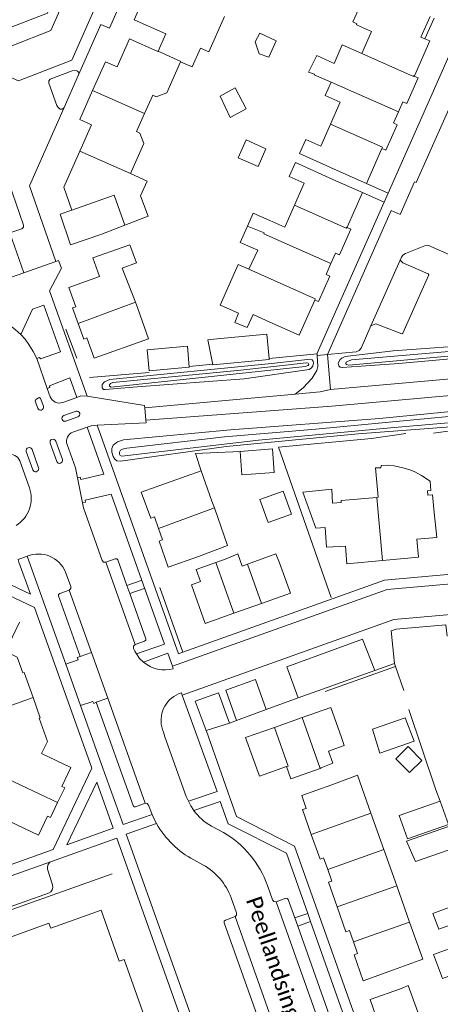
# Model space of a CAD drawing. Extents: x 177628 to 188968, y 384226 to 390673.
# Tile 237 of 256: x 184499 to 184564, y 386269 to 386422. Entities that reach past the tile are written whole.
import ezdxf

# ---------------------------------------------------------------- set-up
doc = ezdxf.new("R2010")
doc.units = 0
for name, color, linetype, lineweight in [('B01_D', 14, 'Continuous', 9), ('B01_F', 14, 'Continuous', 9), ('B01_T', 14, 'Continuous', 9), ('B02_F', 14, 'Continuous', 9), ('B02_T', 14, 'Continuous', 9), ('B07_D', 14, 'Continuous', 9), ('B07_F', 14, 'Continuous', 9), ('B07_T', 14, 'Continuous', 9), ('B11_F', 14, 'Continuous', 9), ('B11_S', 14, 'Continuous', 9), ('B14_F', 14, 'Continuous', 9), ('T01_F', 253, 'Continuous', 9), ('T04_F', 253, 'HAAG', 9), ('T04_T', 253, 'HAAG', 9), ('T05_F', 253, 'Continuous', 9), ('T09_F', 253, 'Continuous', 9), ('T22_T', 253, 'Continuous', 9), ('V00_D', 253, 'Continuous', 9), ('V00_F', 8, 'Continuous', 9), ('V00_T', 8, 'Continuous', 9), ('W01_F', 253, 'Continuous', 9), ('Z06', 7, 'Continuous', 9)]:
    doc.layers.add(name, color=color, linetype=linetype, lineweight=lineweight)
doc.styles.add('Legend', font='calibri.ttf')
doc.linetypes.add('HAAG', pattern='A,4,-1,[5,TOPOCAD.SHX,S=0.35,R=0,X=-0.35,Y=-0.35],-1', length=6)

msp = doc.modelspace()

# ---------------------------------------------------------------- linework, layer by layer
at = {"layer": 'B01_D', "linetype": 'Continuous'}
for points in [[(184544.672, 386413.524), (184547.288, 386412.366)], [(184507.546, 386377.402), (184506.472, 386380.418), (184511.247, 386382.119), (184510.222, 386384.999), (184514.932, 386386.676)], [(184517.197, 386377.128), (184518.875, 386372.419), (184510.397, 386369.399), (184509.279, 386372.537)], [(184563.345, 386345.337), (184563.094, 386348.126)], [(184560.651, 386341.223), (184560.905, 386338.392), (184555.286, 386337.888)], [(184555.286, 386337.888), (184549.759, 386337.393), (184549.513, 386340.143)], [(184542.778, 386313.434), (184547.267, 386315.023), (184548.935, 386310.309)], [(184538.478, 386311.912), (184542.778, 386313.434)], [(184540.376, 386305.798), (184536.137, 386304.288), (184533.987, 386310.322), (184538.478, 386311.912)], [(184545.576, 386305.529), (184541.047, 386303.915), (184540.376, 386305.798)], [(184545.757, 386305.593), (184545.576, 386305.529)], [(184544.216, 386295.246), (184542.845, 386299.108), (184543.415, 386299.303), (184542.722, 386301.286), (184547.434, 386302.958)], [(184546.785, 386289.797), (184546.138, 386291.599), (184545.591, 386291.373), (184544.216, 386295.246)], [(184548.23, 386283.949), (184546.868, 386287.8), (184547.434, 386287.99), (184546.785, 386289.797)], [(184550.785, 386278.495), (184550.167, 386280.267), (184549.597, 386280.084), (184548.23, 386283.949)], [(184557.02, 386274.14), (184552.313, 386272.455), (184550.865, 386276.498), (184551.417, 386276.68), (184550.785, 386278.495)]]:
    msp.add_lwpolyline(points, dxfattribs=at)
at = {"layer": 'B01_F', "linetype": 'Continuous'}
for points in [[(184514.932, 386386.676), (184515.959, 386387.025)], [(184547.512, 386346.793), (184547.429, 386348.984), (184542.906, 386348.538), (184544.934, 386342.903), (184546.351, 386343.038), (184546.566, 386339.968), (184549.513, 386340.143)]]:
    msp.add_lwpolyline(points, dxfattribs=at)
at = {"layer": 'B01_T', "linetype": 'Continuous'}
for points in [[(184520.348, 386417.174), (184521.548, 386419.874), (184516.63, 386422.054), (184519.135, 386427.704)], [(184562.723, 386422.594), (184561.29, 386419.378)], [(184561.907, 386419.106), (184563.322, 386422.328)], [(184551.322, 386421.44), (184551.256, 386421.292), (184553.607, 386420.249), (184552.082, 386416.813)], [(184510.165, 386411.055), (184512.144, 386415.546), (184513.968, 386414.726), (184515.917, 386419.095), (184520.328, 386417.128), (184520.348, 386417.174)], [(184560.276, 386413.368), (184562.662, 386418.773), (184561.907, 386419.106)], [(184561.907, 386419.106), (184561.29, 386419.378)], [(184523.86, 386415.543), (184525.662, 386414.734), (184526.973, 386417.652)], [(184518.256, 386407.491), (184519.522, 386410.321), (184520.051, 386410.084), (184521.705, 386410.725), (184523.86, 386415.543)], [(184557.767, 386407.726), (184558.466, 386409.292), (184559.063, 386409.045), (184560.84, 386413.038), (184560.249, 386413.307), (184560.276, 386413.368)], [(184508.159, 386401.605), (184509.976, 386405.725), (184508.18, 386406.55), (184510.165, 386411.055)], [(184546.38, 386410.31), (184548.731, 386409.272), (184547.216, 386405.842)], [(184516.05, 386398.137), (184518.133, 386402.79), (184517.509, 386404.427), (184516.989, 386404.66), (184518.256, 386407.491)], [(184555.217, 386402.016), (184555.835, 386401.771), (184557.58, 386405.74), (184557.009, 386406.027), (184557.767, 386407.726)], [(184547.216, 386405.842), (184545.701, 386402.412), (184543.35, 386403.45), (184542.37, 386401.26), (184548.225, 386398.599)], [(184505.695, 386396.018), (184508.159, 386401.605)], [(184555.217, 386402.016), (184552.794, 386396.568)], [(184547.592, 386397.187), (184541.77, 386399.87), (184540.78, 386397.68), (184543.128, 386396.643), (184541.613, 386393.214)], [(184552.794, 386396.568), (184548.225, 386398.599)], [(184552.168, 386395.173), (184547.592, 386397.187)], [(184505.695, 386396.018), (184506.932, 386392.457)], [(184549.787, 386389.768), (184552.168, 386395.173)], [(184541.613, 386393.214), (184540.098, 386389.783), (184537.75, 386390.82)], [(184506.932, 386392.457), (184505.087, 386391.788), (184506.738, 386387.031), (184511.461, 386388.67)], [(184511.461, 386388.67), (184515.165, 386390.099)], [(184547.276, 386384.122), (184547.981, 386385.727), (184548.584, 386385.469), (184550.348, 386389.454), (184549.765, 386389.718), (184549.787, 386389.768)], [(184515.959, 386387.025), (184516.996, 386384.225), (184514.757, 386383.397), (184516.814, 386378.111)], [(184544.748, 386378.436), (184545.354, 386378.191), (184547.115, 386382.175), (184546.535, 386382.437), (184547.276, 386384.122)], [(184516.814, 386378.111), (184517.197, 386377.128)], [(184537.757, 386375.01), (184542.327, 386372.982), (184544.748, 386378.436)], [(184507.546, 386377.402), (184507.048, 386377.221), (184507.908, 386374.79)], [(184537.757, 386375.01), (184535.146, 386376.193)], [(184507.908, 386374.79), (184508.769, 386372.358), (184509.279, 386372.537)], [(184520.436, 386342.886), (184519.801, 386344.686), (184519.224, 386344.481), (184517.74, 386348.518), (184527.067, 386351.852)], [(184527.067, 386351.852), (184528.749, 386347.144)], [(184529.123, 386346.079), (184528.749, 386347.144)], [(184548.863, 386347.21), (184548.889, 386346.912), (184547.512, 386346.793)], [(184548.863, 386347.21), (184554.44, 386347.712)], [(184554.44, 386347.712), (184554.641, 386347.73)], [(184562.377, 386348.076), (184563.094, 386348.126)], [(184526.661, 386338.532), (184531.167, 386340.251), (184529.123, 386346.079)], [(184560.651, 386341.223), (184563.744, 386341.457), (184563.345, 386345.337)], [(184520.436, 386342.886), (184521.065, 386341.104), (184520.516, 386340.908), (184521.948, 386336.863), (184526.661, 386338.532)], [(184529.354, 386337.568), (184530.981, 386338.147)], [(184534.283, 386337.334), (184533.436, 386337.032), (184532.763, 386338.915), (184530.981, 386338.147)], [(184539.273, 386337.526), (184538.709, 386338.915), (184534.283, 386337.334)], [(184532.17, 386329.681), (184527.683, 386328.079), (184525.542, 386334.1), (184526.946, 386334.61), (184526.271, 386336.472), (184529.354, 386337.568)], [(184539.273, 386337.526), (184540.954, 386332.818), (184536.468, 386331.216)], [(184536.468, 386331.216), (184532.17, 386329.681)], [(184498.765, 386328.307), (184496.575, 386323.738), (184498.419, 386322.859), (184499.31, 386320.403), (184499.491, 386320.457), (184500.886, 386316.553)], [(184500.886, 386316.553), (184502.01, 386313.406), (184501.826, 386313.343), (184503.113, 386309.707), (184502.186, 386307.858), (184506.766, 386305.686), (184505.359, 386302.716), (184505.82, 386302.514), (184504.717, 386300.212)], [(184545.757, 386305.593), (184547.544, 386306.348), (184546.876, 386308.23), (184549.332, 386309.101), (184548.935, 386310.309)], [(184503.137, 386298.07), (184501.74, 386295.119), (184493.62, 386298.976), (184496.137, 386304.275)], [(184547.434, 386302.958), (184551.398, 386304.472)], [(184551.398, 386304.472), (184553.508, 386298.533)], [(184504.717, 386300.212), (184503.587, 386297.854), (184503.137, 386298.07)], [(184553.508, 386298.533), (184555.516, 386292.884)], [(184555.516, 386292.884), (184557.523, 386287.236)], [(184557.523, 386287.236), (184559.53, 386281.588)], [(184515.062, 386275.769), (184514.306, 386275.516), (184511.5, 386283.432), (184503.645, 386280.628)], [(184503.645, 386280.628), (184503.367, 386281.417), (184489.883, 386276.567), (184490.145, 386275.854)], [(184559.53, 386281.588), (184561.571, 386275.843)], [(184493.279, 386231.213), (184493.55, 386230.45), (184507.01, 386235.24), (184503.251, 386245.83), (184507.301, 386248.64), (184507.51, 386248.87), (184509.61, 386253.29), (184509.67, 386253.64), (184509.3, 386258.54), (184519.87, 386262.33), (184515.062, 386275.769)], [(184557.02, 386274.14), (184561.571, 386275.843)], [(184558.078, 386271.184), (184553.364, 386269.517), (184554.952, 386265.027)], [(184558.078, 386271.184), (184559.306, 386271.738), (184560.936, 386267.143)]]:
    msp.add_lwpolyline(points, dxfattribs=at)
at = {"layer": 'B02_F', "linetype": 'Continuous'}
msp.add_lwpolyline([(184533.15, 386354.879), (184533.417, 386351.211), (184538.449, 386351.583), (184538.182, 386355.251), (184533.15, 386354.879)], dxfattribs=at)
at = {"layer": 'B02_T', "linetype": 'Continuous'}
for points in [[(184531.201, 386372.547), (184537.311, 386373.135)], [(184537.654, 386369.352), (184537.311, 386373.135)], [(184528.122, 386372.251), (184528.442, 386372.282)], [(184528.122, 386372.251), (184528.896, 386368.344), (184537.671, 386369.163), (184537.654, 386369.352)], [(184524.928, 386371.265), (184525.221, 386368.008), (184518.945, 386367.445), (184518.653, 386370.701), (184524.928, 386371.265)]]:
    msp.add_lwpolyline(points, dxfattribs=at)
at = {"layer": 'B07_D', "linetype": 'Continuous'}
for points in [[(184523.86, 386415.543), (184523.887, 386415.603), (184520.348, 386417.174)], [(184552.082, 386416.813), (184560.128, 386413.248), (184560.196, 386413.403), (184560.276, 386413.368)], [(184547.288, 386412.366), (184557.767, 386407.726)], [(184518.256, 386407.491), (184510.165, 386411.055)], [(184547.216, 386405.842), (184555.317, 386402.24), (184555.217, 386402.016)], [(184516.05, 386398.137), (184508.159, 386401.605)], [(184514.068, 386393.158), (184513.517, 386394.744), (184506.932, 386392.457)], [(184541.613, 386393.214), (184549.661, 386389.649), (184549.725, 386389.795), (184549.787, 386389.768)], [(184536.898, 386388.895), (184536.837, 386388.756), (184547.276, 386384.122)], [(184534.481, 386383.246), (184544.828, 386378.616), (184544.748, 386378.436)], [(184507.908, 386374.79), (184516.814, 386378.111)], [(184555.286, 386337.888), (184554.44, 386347.712)], [(184529.123, 386346.079), (184520.436, 386342.886)], [(184532.17, 386329.681), (184529.354, 386337.568)], [(184536.468, 386331.216), (184534.283, 386337.334)], [(184494.918, 386314.432), (184500.886, 386316.553)], [(184545.576, 386305.529), (184542.778, 386313.434)], [(184540.376, 386305.798), (184540.612, 386305.882), (184538.478, 386311.912)], [(184496.137, 386304.275), (184504.717, 386300.212)], [(184553.508, 386298.533), (184544.216, 386295.246)], [(184555.516, 386292.884), (184546.785, 386289.797)], [(184557.523, 386287.236), (184548.23, 386283.949)], [(184559.53, 386281.588), (184550.785, 386278.495)]]:
    msp.add_lwpolyline(points, dxfattribs=at)
at = {"layer": 'B07_F', "linetype": 'Continuous'}
msp.add_lwpolyline([(184534.256, 386389.938), (184536.898, 386388.895)], dxfattribs=at)
at = {"layer": 'B07_T', "linetype": 'Continuous'}
msp.add_lwpolyline([(184515.165, 386390.099), (184514.068, 386393.158)], dxfattribs=at)
at = {"layer": 'B11_F', "linetype": 'Continuous'}
msp.add_lwpolyline([(184535.146, 386376.193), (184534.248, 386374.175), (184532.317, 386374.93), (184532.9, 386376.382), (184530.164, 386377.566), (184530.125, 386377.583), (184530.011, 386377.632), (184532.808, 386383.991), (184534.481, 386383.246)], dxfattribs=at)
at = {"layer": 'B11_S', "linetype": 'Continuous'}
for points in [[(184555.1, 386426.216), (184553.086, 386426.992), (184550.659, 386421.731), (184551.322, 386421.44)], [(184526.973, 386417.652), (184528.283, 386417.106), (184530.704, 386422.571)], [(184547.77, 386415.29), (184549.045, 386418.161), (184552.082, 386416.813)], [(184544.672, 386413.524), (184544.719, 386413.623), (184543.774, 386413.939), (184545.095, 386416.49), (184547.77, 386415.29)], [(184547.288, 386412.366), (184546.38, 386410.31)], [(184515.165, 386390.099), (184518.815, 386391.507), (184517.605, 386394.646), (184518.647, 386396.974), (184516.05, 386398.137)], [(184537.75, 386390.82), (184535.166, 386391.975), (184534.256, 386389.938)], [(184534.481, 386383.246), (184535.893, 386386.23), (184533.131, 386387.42), (184534.256, 386389.938)], [(184554.641, 386347.73), (184554.229, 386352.292), (184555.052, 386352.333), (184555.067, 386352.673), (184556.006, 386352.72), (184557.138, 386352.633), (184558.675, 386352.266), (184559.721, 386351.938), (184560.328, 386351.674), (184561.378, 386351.137), (184562.697, 386350.226), (184562.801, 386348.789), (184562.33, 386348.756), (184562.377, 386348.076)]]:
    msp.add_lwpolyline(points, dxfattribs=at)
at = {"layer": 'B14_F', "linetype": 'Continuous'}
for points in [[(184538.75, 386418.777), (184537.592, 386416.256), (184536.081, 386416.748), (184535.473, 386418.654), (184536.2, 386419.993), (184538.75, 386418.777)], [(184534.071, 386408.189), (184531.571, 386406.879), (184530.028, 386410.171), (184532.384, 386411.468), (184534.071, 386408.189)], [(184534.057, 386403.373), (184532.828, 386400.598), (184535.931, 386399.255), (184537.141, 386401.995), (184534.057, 386403.373)], [(184528.442, 386372.282), (184531.201, 386372.547)], [(184537.501, 386343.79), (184541.139, 386345.113), (184539.831, 386348.71), (184536.193, 386347.386), (184537.501, 386343.79)], [(184560.215, 386309.773), (184558.844, 386313.408), (184553.726, 386311.611), (184554.887, 386307.895), (184560.215, 386309.773)], [(184559.296, 386308.924), (184557.384, 386307.018), (184559.52, 386304.891), (184561.448, 386306.768), (184559.296, 386308.924)], [(184564.26, 386300.404), (184565.594, 386296.811), (184559.2, 386294.575), (184557.87, 386298.182), (184564.26, 386300.404)], [(184566.882, 386293.244), (184565.724, 386296.502), (184559.045, 386294.214), (184560.442, 386291.021), (184566.882, 386293.244)], [(184564.062, 386280.475), (184563.152, 386282.954), (184568.44, 386284.899), (184569.35, 386282.42), (184564.062, 386280.475)], [(184567.538, 386278.098), (184568.894, 386274.349), (184564.619, 386272.803), (184563.264, 386276.553), (184567.538, 386278.098)]]:
    msp.add_lwpolyline(points, dxfattribs=at)
at = {"layer": 'T01_F', "linetype": 'Continuous'}
for points in [[(184506.01, 386373.893), (184507.699, 386369.375)], [(184545.104, 386370.047), (184537.654, 386369.352)], [(184528.874, 386368.456), (184525.212, 386368.105)], [(184563.265, 386357.729), (184568.156, 386358.373), (184602.321, 386361.433)], [(184547.297, 386332.146), (184539.085, 386355.531), (184553.579, 386356.884), (184558.955, 386357.643)], [(184527.067, 386351.852), (184526.184, 386354.523), (184533.15, 386354.879)]]:
    msp.add_lwpolyline(points, dxfattribs=at)
at = {"layer": 'T04_F', "linetype": 'HAAG'}
for points in [[(184509.703, 386366.398), (184518.973, 386367.181)], [(184524.222, 386323.622), (184520.628, 386333.679)], [(184557.15, 386321.869), (184557.316, 386321.396)], [(184557.316, 386321.396), (184558.62, 386317.671)], [(184559.394, 386314.707), (184563.598, 386302.206)], [(184513.222, 386289.126), (184479.024, 386276.982)]]:
    msp.add_lwpolyline(points, dxfattribs=at)
at = {"layer": 'T04_T', "linetype": 'HAAG'}
msp.add_lwpolyline([(184557.316, 386321.396), (184546.392, 386317.495)], dxfattribs=at)
at = {"layer": 'T05_F', "linetype": 'Continuous'}
msp.add_lwpolyline([(184563.598, 386302.206), (184564.26, 386300.404)], dxfattribs=at)
at = {"layer": 'T09_F', "linetype": 'Continuous'}
for points in [[(184574.086, 386371.766), (184590.746, 386373.572), (184590.974, 386373.468), (184591.164, 386373.199), (184591.264, 386372.793), (184591.259, 386372.556), (184591.118, 386372.141), (184590.903, 386371.808), (184590.456, 386371.566), (184578.043, 386370.368), (184557.867, 386368.57), (184549.026, 386367.935), (184548.732, 386367.975), (184548.513, 386368.214), (184548.417, 386368.634), (184548.695, 386369.205), (184548.945, 386369.406), (184549.463, 386369.646), (184556.946, 386370.527), (184574.086, 386371.766)], [(184538.025, 386368.537), (184544.091, 386369.231), (184544.336, 386369.137), (184544.491, 386368.905), (184544.565, 386368.635), (184544.435, 386368.203), (184544.243, 386367.909), (184543.883, 386367.639), (184533.769, 386366.168), (184517.088, 386364.945), (184512.12, 386364.5), (184511.84, 386364.536), (184511.639, 386364.786), (184511.63, 386365.272), (184512.011, 386365.696), (184512.833, 386366.088), (184538.025, 386368.537)], [(184577.607, 386362.244), (184554.827, 386360.002), (184531.634, 386358.219), (184514.961, 386356.662), (184514.028, 386356.353), (184513.358, 386355.867), (184513.156, 386355.344), (184513.164, 386354.764), (184513.34, 386354.065), (184513.598, 386353.687), (184513.945, 386353.41), (184514.505, 386353.336), (184530.982, 386355.626), (184551.507, 386357.616), (184576.814, 386359.54)]]:
    msp.add_lwpolyline(points, dxfattribs=at)
at = {"layer": 'T22_T', "linetype": 'Continuous'}
msp.add_lwpolyline([(184555.55, 386393.684), (184556.165, 386395.069)], dxfattribs=at)
at = {"layer": 'V00_D', "linetype": 'Continuous'}
msp.add_lwpolyline([(184524.125, 386316.914), (184557.061, 386328.681), (184616.757, 386333.964), (184620.856, 386330.628), (184623.782, 386297.713), (184629.835, 386292.639), (184652.51, 386294.654), (184656.431, 386291.352), (184662.742, 386221.346), (184658.458, 386214.728), (184638.65, 386207.697)], dxfattribs=at)
at = {"layer": 'V00_F', "linetype": 'Continuous'}
for points in [[(184556.165, 386395.069), (184552.794, 386396.568)], [(184555.55, 386393.684), (184552.168, 386395.173)], [(184553.497, 386374.427), (184554.264, 386374.738), (184558.295, 386373.164), (184558.477, 386373.266), (184562.525, 386382.388), (184562.428, 386382.527), (184558.455, 386384.254), (184558.037, 386384.662)], [(184541.725, 386363.787), (184542.944, 386364.785), (184544.335, 386366.293), (184544.821, 386367.039), (184545.08, 386367.478), (184545.247, 386368.09)], [(184502.063, 386363.127), (184501.868, 386363.252), (184501.724, 386363.221), (184501.566, 386363.135), (184501.346, 386362.963), (184501.237, 386362.677)], [(184501.741, 386352.33), (184501.767, 386352.205)]]:
    msp.add_lwpolyline(points, dxfattribs=at)
at = {"layer": 'V00_T', "linetype": 'Continuous'}
for points in [[(184475.514, 386425.931), (184477.833, 386426.812), (184497.585, 386418.038), (184503.664, 386420.419), (184522.404, 386462.777), (184520.375, 386468.002), (184498.32, 386477.813), (184497.823, 386479), (184494.963, 386480.269), (184491.826, 386478.746), (184450.973, 386496.782), (184428.749, 386446.577), (184475.514, 386425.931)], [(184414.301, 386448.094), (184415.233, 386447.702), (184415.04, 386447.283), (184476.287, 386420.31), (184478.866, 386421.307), (184498.644, 386412.549), (184506.907, 386415.772), (184526.916, 386461), (184531.798, 386462.918), (184544.605, 386457.225)], [(184546.721, 386369.969), (184556.651, 386392.37), (184558.035, 386391.773), (184560.286, 386396.844), (184560.544, 386396.736), (184579.46, 386439.219), (184576.641, 386446.557), (184553.616, 386456.799), (184552.834, 386458.889), (184551.021, 386459.695), (184548.636, 386458.681)], [(184453.416, 386439.284), (184496.107, 386420.412), (184503.122, 386423.126), (184513.425, 386446.429)], [(184521.245, 386439.967), (184512.775, 386420.76), (184511.425, 386421.329), (184507.973, 386413.518)], [(184556.165, 386395.069), (184568.858, 386423.653)], [(184503.566, 386412.804), (184506.99, 386414.14), (184507.595, 386414.168)], [(184507.973, 386413.518), (184505.713, 386408.405)], [(184503.319, 386412.225), (184503.324, 386412.565), (184503.566, 386412.804)], [(184503.319, 386412.225), (184504.579, 386408.731), (184504.783, 386408.395), (184505.103, 386408.166)], [(184505.713, 386408.405), (184500.331, 386396.226), (184504.457, 386384.46)], [(184505.713, 386408.405), (184505.455, 386408.165), (184505.103, 386408.166)], [(184497.096, 386396.716), (184499.421, 386390.123)], [(184545.104, 386370.159), (184555.55, 386393.684)], [(184499.421, 386390.123), (184499.408, 386389.778), (184499.148, 386389.551)], [(184499.148, 386389.551), (184497.254, 386388.884), (184499.447, 386382.681)], [(184596.129, 386374.384), (184577.607, 386380.315), (184562.372, 386386.991), (184562.014, 386386.915), (184558.889, 386385.667), (184558.454, 386385.427), (184558.233, 386385.104), (184558.037, 386384.662)], [(184499.447, 386382.681), (184504.457, 386384.46)], [(184504.457, 386384.46), (184504.874, 386384.608), (184505.317, 386383.389), (184503.452, 386379.887), (184509.314, 386363.464)], [(184558.037, 386384.662), (184553.497, 386374.427)], [(184499.447, 386382.681), (184496.34, 386381.578)], [(184505.187, 386370.381), (184502.591, 386377.663), (184500.804, 386377.021), (184498.98, 386373.06)], [(184553.497, 386374.427), (184551.956, 386370.954)], [(184501.454, 386369.329), (184500.927, 386370.419), (184500.23, 386371.545), (184499.636, 386372.328), (184498.98, 386373.06)], [(184620.001, 386371.628), (184619.586, 386371.281), (184619.309, 386370.9), (184547.184, 386364.489)], [(184501.454, 386369.329), (184501.91, 386369.495), (184502.035, 386369.264), (184505.187, 386370.381)], [(184545.103, 386369.815), (184545.104, 386370.047)], [(184545.104, 386370.047), (184545.104, 386370.159)], [(184551.179, 386370.394), (184546.721, 386369.969)], [(184551.956, 386370.954), (184551.643, 386370.569), (184551.179, 386370.394)], [(184503.107, 386364.675), (184501.454, 386369.329)], [(184545.103, 386369.815), (184546.721, 386369.969)], [(184545.247, 386368.09), (184545.103, 386369.815)], [(184547.184, 386364.489), (184546.721, 386369.969)], [(184620.33, 386367.884), (184619.94, 386368.091), (184619.571, 386368.4), (184547.387, 386361.924), (184518.465, 386359.725)], [(184620.33, 386367.884), (184622.541, 386342.931), (184620.803, 386340.709), (184555.615, 386334.828), (184524.222, 386323.622)], [(184506.639, 386366.306), (184503.432, 386365.061), (184503.515, 386364.835), (184503.107, 386364.675)], [(184507.717, 386363.283), (184506.639, 386366.306)], [(184503.558, 386363.386), (184503.107, 386364.675)], [(184541.725, 386363.787), (184545.578, 386364.138)], [(184545.578, 386364.138), (184547.184, 386364.489)], [(184501.237, 386362.677), (184501.623, 386361.596)], [(184502.493, 386361.905), (184502.063, 386363.127)], [(184507.717, 386363.283), (184505.503, 386362.49)], [(184507.717, 386363.283), (184508.328, 386363.502), (184509.314, 386363.464)], [(184509.314, 386363.464), (184518.229, 386362.021), (184518.313, 386361.656)], [(184518.313, 386361.656), (184541.725, 386363.787)], [(184507.576, 386361.128), (184505.683, 386360.45)], [(184518.465, 386359.725), (184518.313, 386361.656)], [(184505.99, 386359.586), (184507.883, 386360.251)], [(184518.465, 386359.725), (184518.501, 386359.347), (184510.861, 386358.937)], [(184509.329, 386358.643), (184507.093, 386357.868)], [(184509.329, 386358.643), (184509.928, 386358.851), (184510.861, 386358.937)], [(184509.329, 386358.643), (184511.924, 386351.354)], [(184524.222, 386323.622), (184523.514, 386323.369), (184510.861, 386358.937)], [(184505.448, 386353.624), (184504.424, 386356.476)], [(184499.819, 386354.86), (184500.854, 386352.011)], [(184501.741, 386352.33), (184500.731, 386355.158)], [(184503.56, 386356.161), (184504.58, 386353.301)], [(184506.174, 386355.943), (184507.481, 386352.323), (184507.802, 386350.755)], [(184500.321, 386349.225), (184498.807, 386353.421)], [(184507.802, 386350.755), (184508.232, 386350.841), (184508.311, 386350.5), (184511.924, 386351.354)], [(184508.597, 386346.87), (184507.802, 386350.755)], [(184513.034, 386348.238), (184509.01, 386347.294), (184509.068, 386346.991), (184508.597, 386346.87)], [(184513.034, 386348.238), (184521.35, 386324.881), (184516.975, 386323.336)], [(184511.658, 386337.903), (184508.761, 386346.069), (184508.597, 386346.87)], [(184493.628, 386335.882), (184488.428, 386338.332), (184430.443, 386317.698), (184428.355, 386312.984), (184442.403, 386273.169), (184447.162, 386270.95), (184503.785, 386291.051)], [(184499.982, 386338.559), (184498.553, 386338.055), (184498.673, 386337.655)], [(184499.982, 386338.559), (184505.973, 386321.742)], [(184511.658, 386337.903), (184511.873, 386337.651), (184512.203, 386337.623)], [(184512.203, 386337.623), (184513.685, 386338.159)], [(184513.685, 386338.159), (184513.933, 386338.167), (184514.101, 386337.985)], [(184514.101, 386337.985), (184515.481, 386334.005)], [(184625.077, 386334.56), (184624.971, 386334.93), (184624.718, 386335.245), (184620.059, 386339.055), (184556.012, 386333.359), (184522.606, 386321.429)], [(184440.55, 386283), (184443.058, 386275.896), (184448.847, 386273.164), (184504.023, 386292.876), (184510.029, 386305.553), (184501.116, 386330.586), (184488.315, 386336.654), (184433.173, 386316.996), (184430.58, 386311.243), (184438.437, 386288.985)], [(184498.673, 386337.655), (184500.472, 386332.656), (184493.628, 386335.882)], [(184512.203, 386337.623), (184516.772, 386324.788)], [(184505.956, 386336.097), (184506.757, 386333.852)], [(184515.481, 386334.005), (184517.736, 386334.792)], [(184505.035, 386332.751), (184506.522, 386333.274)], [(184506.522, 386333.274), (184506.762, 386333.513), (184506.757, 386333.852)], [(184509.996, 386323.553), (184506.522, 386333.274)], [(184515.481, 386334.005), (184515.948, 386332.737)], [(184518.186, 386333.525), (184515.948, 386332.737)], [(184504.855, 386332.366), (184504.861, 386332.598), (184505.035, 386332.751)], [(184508.212, 386322.926), (184504.855, 386332.366)], [(184515.948, 386332.737), (184518.443, 386325.714)], [(184565.35, 386326.11), (184565.182, 386327.877), (184557.423, 386327.192), (184556.667, 386326.929), (184557.15, 386321.869)], [(184518.443, 386325.714), (184518.441, 386325.478), (184518.262, 386325.324)], [(184542.143, 386316.508), (184540.428, 386321.322), (184552.17, 386325.639), (184554.112, 386320.784)], [(184516.772, 386324.788), (184516.547, 386324.543), (184516.533, 386324.211)], [(184516.975, 386323.336), (184516.724, 386323.759), (184516.533, 386324.211)], [(184518.262, 386325.324), (184516.772, 386324.788)], [(184508.212, 386322.926), (184507.774, 386322.765), (184507.916, 386322.399), (184505.973, 386321.742)], [(184509.996, 386323.553), (184508.212, 386322.926)], [(184512.513, 386316.448), (184509.996, 386323.553)], [(184516.975, 386323.336), (184517.481, 386322.644), (184518.095, 386322.047)], [(184518.095, 386322.047), (184521.867, 386323.441), (184522.606, 386321.429)], [(184505.973, 386321.742), (184508.269, 386315.296)], [(184522.725, 386321.039), (184522.606, 386321.429)], [(184557.15, 386321.869), (184554.112, 386320.784)], [(184554.112, 386320.784), (184542.143, 386316.508)], [(184532.584, 386312.962), (184530.888, 386317.716), (184535.533, 386319.377), (184537.18, 386314.698)], [(184510.732, 386315.819), (184512.513, 386316.448)], [(184518.329, 386300.094), (184512.513, 386316.448)], [(184524.125, 386316.914), (184524.005, 386317.3), (184523.542, 386317.139)], [(184525.082, 386300.403), (184529.547, 386301.901), (184524.125, 386316.914)], [(184527.84, 386311.397), (184526.14, 386316.014), (184529.771, 386317.303), (184531.454, 386312.562)], [(184542.143, 386316.508), (184537.18, 386314.698)], [(184510.732, 386315.819), (184510.331, 386315.635), (184510.2, 386315.961), (184508.269, 386315.296)], [(184519.416, 386298.356), (184514.915, 386296.776), (184511.53, 386306.145), (184508.269, 386315.296)], [(184516.455, 386299.733), (184510.732, 386315.819)], [(184537.18, 386314.698), (184532.584, 386312.962)], [(184531.454, 386312.562), (184527.84, 386311.397)], [(184531.454, 386312.562), (184532.584, 386312.962)], [(184525.082, 386300.403), (184524.716, 386301.122), (184521.394, 386310.426), (184521.193, 386311.153), (184521.04, 386311.556)], [(184527.84, 386311.397), (184527.79, 386311.381)], [(184527.875, 386311.301), (184527.84, 386311.397)], [(184527.875, 386311.301), (184532.555, 386298.021), (184541.615, 386293.392), (184556.532, 386251.378), (184586.573, 386262.101), (184598.265, 386256.537), (184614.349, 386211.252), (184620.287, 386208.024), (184622.448, 386208.834)], [(184510.817, 386303.382), (184513.374, 386296.21), (184506.169, 386293.628), (184510.817, 386303.382)], [(184516.845, 386299.556), (184516.613, 386299.563), (184516.455, 386299.733)], [(184518.329, 386300.094), (184516.845, 386299.556)], [(184518.884, 386299.796), (184518.662, 386300.048), (184518.329, 386300.094)], [(184519.416, 386298.356), (184518.884, 386299.796)], [(184525.082, 386300.403), (184525.46, 386299.675), (184525.908, 386298.989)], [(184525.908, 386298.989), (184530.031, 386300.37), (184531.28, 386296.907), (184540.344, 386292.301), (184543.661, 386282.947)], [(184519.416, 386298.356), (184519.746, 386297.64), (184520.114, 386296.942)], [(184545.704, 386247.65), (184533.9, 386243.446), (184515.409, 386295.273), (184520.114, 386296.942)], [(184528.652, 386296.549), (184530.536, 386295.539)], [(184415.402, 386196.719), (184430.06, 386200.47), (184534.273, 386237.47), (184513.913, 386294.646), (184503.785, 386291.051)], [(184527.348, 386290.496), (184525.91, 386291.276)], [(184503.937, 386287.379), (184503.146, 386289.837)], [(184537.381, 386287.291), (184538.191, 386285.054)], [(184468.593, 386273.751), (184503.314, 386286.117)], [(184531.721, 386285.386), (184532.58, 386283.011)], [(184538.191, 386285.054), (184538.404, 386284.794), (184538.739, 386284.768)], [(184538.739, 386284.768), (184540.229, 386285.292)], [(184538.739, 386284.768), (184545.314, 386266.235)], [(184540.229, 386285.292), (184540.458, 386285.281), (184540.608, 386285.108)], [(184540.608, 386285.108), (184541.643, 386282.232)], [(184532.344, 386282.451), (184532.58, 386282.681), (184532.58, 386283.011)], [(184541.643, 386282.232), (184543.661, 386282.947)], [(184543.661, 386282.947), (184544.112, 386281.678)], [(184530.657, 386281.501), (184530.658, 386281.746), (184530.84, 386281.911)], [(184541.404, 386251.322), (184530.657, 386281.501)], [(184530.84, 386281.911), (184532.344, 386282.451)], [(184543.267, 386251.674), (184532.344, 386282.451)], [(184541.643, 386282.232), (184542.095, 386280.98)], [(184544.112, 386281.678), (184542.095, 386280.98)], [(184544.112, 386281.678), (184551.742, 386260.164)], [(184542.095, 386280.98), (184546.999, 386267.16)]]:
    msp.add_lwpolyline(points, dxfattribs=at)
for centre, radius, start, end in [((184507.539, 386413.7), 0.471, 337.21634, 83.14295), ((184490.396, 386364.332), 12.242, 45.47368, 67.32426), ((184505.001, 386363.959), 1.552, 201.65157, 288.88037), ((184502.058, 386361.751), 0.462, 199.63293, 19.47434), ((184507.714, 386360.684), 0.465, 291.27622, 107.30969), ((184505.838, 386360.019), 0.458, 109.75925, 289.36345), ((184507.583, 386356.452), 1.498, 109.07887, 199.88127), ((184503.993, 386356.315), 0.46, 20.50673, 199.55529), ((184500.28, 386354.994), 0.48, 20.01488, 196.17518), ((184497.443, 386352.937), 1.447, 19.52645, 109.42397), ((184505.012, 386353.468), 0.463, 201.11803, 19.70443), ((184501.297, 386352.171), 0.471, 199.83101, 4.16129), ((184495.636, 386347.556), 4.973, 301.86957, 19.60579), ((184501.719, 386334.295), 4.604, 23.04227, 112.16273), ((184521.367, 386325.941), 5.086, 229.9554, 285.48012), ((184525.363, 386312.971), 4.548, 113.59523, 198.12606), ((184532.683, 386303.845), 8.336, 215.63191, 241.08028), ((184532.872, 386304.195), 14.676, 209.61925, 241.68037), ((184522.796, 386282.152), 15.464, 19.41168, 59.96675), ((184504.153, 386290.082), 1.037, 110.80375, 193.67527), ((184522.86, 386282.229), 9.406, 19.60873, 61.50331), ((184502.974, 386287.07), 1.012, 289.64701, 17.80549)]:
    msp.add_arc(centre, radius, start, end, dxfattribs=at)
at = {"layer": 'W01_F', "linetype": 'Continuous'}
for points in [[(184550.468, 386369.157), (184549.854, 386368.882), (184549.665, 386368.753), (184549.591, 386368.59), (184549.609, 386368.485), (184549.681, 386368.388), (184550.045, 386368.31), (184589.555, 386371.886), (184590.404, 386372.178), (184590.749, 386372.415), (184590.806, 386372.568), (184590.733, 386372.78), (184590.628, 386372.856), (184571.137, 386370.897), (184550.468, 386369.157)], [(184533.224, 386367.539), (184543.396, 386368.671), (184543.731, 386368.621), (184543.828, 386368.389), (184543.711, 386368.258), (184543.272, 386368.079), (184513.064, 386364.885), (184512.792, 386365.021), (184512.766, 386365.215), (184512.961, 386365.43), (184513.335, 386365.58), (184533.224, 386367.539)], [(184605.493, 386364.01), (184618.69, 386365.039), (184618.92, 386364.913), (184619.066, 386364.64), (184619.001, 386364.424), (184618.802, 386364.254), (184618.503, 386364.151), (184593.976, 386362.009), (184577.659, 386360.368), (184557.124, 386358.582), (184535.988, 386356.634), (184514.711, 386354.119), (184514.469, 386354.227), (184514.336, 386354.46), (184514.338, 386354.778), (184514.505, 386355.056), (184514.794, 386355.213), (184515.51, 386355.399), (184530.696, 386357.146), (184544.912, 386358.362), (184562.311, 386359.995), (184589.292, 386362.464), (184605.493, 386364.01)]]:
    msp.add_lwpolyline(points, dxfattribs=at)

# ---------------------------------------------------------------- texts
at = {"layer": 'Z06', "linetype": 'Continuous', "style": 'Legend'}
msp.add_text('Peellandsingel', height=2.5, rotation=288.67058, dxfattribs=at).set_placement((184534.005, 386285.067))

doc.saveas('drawing.dxf')
